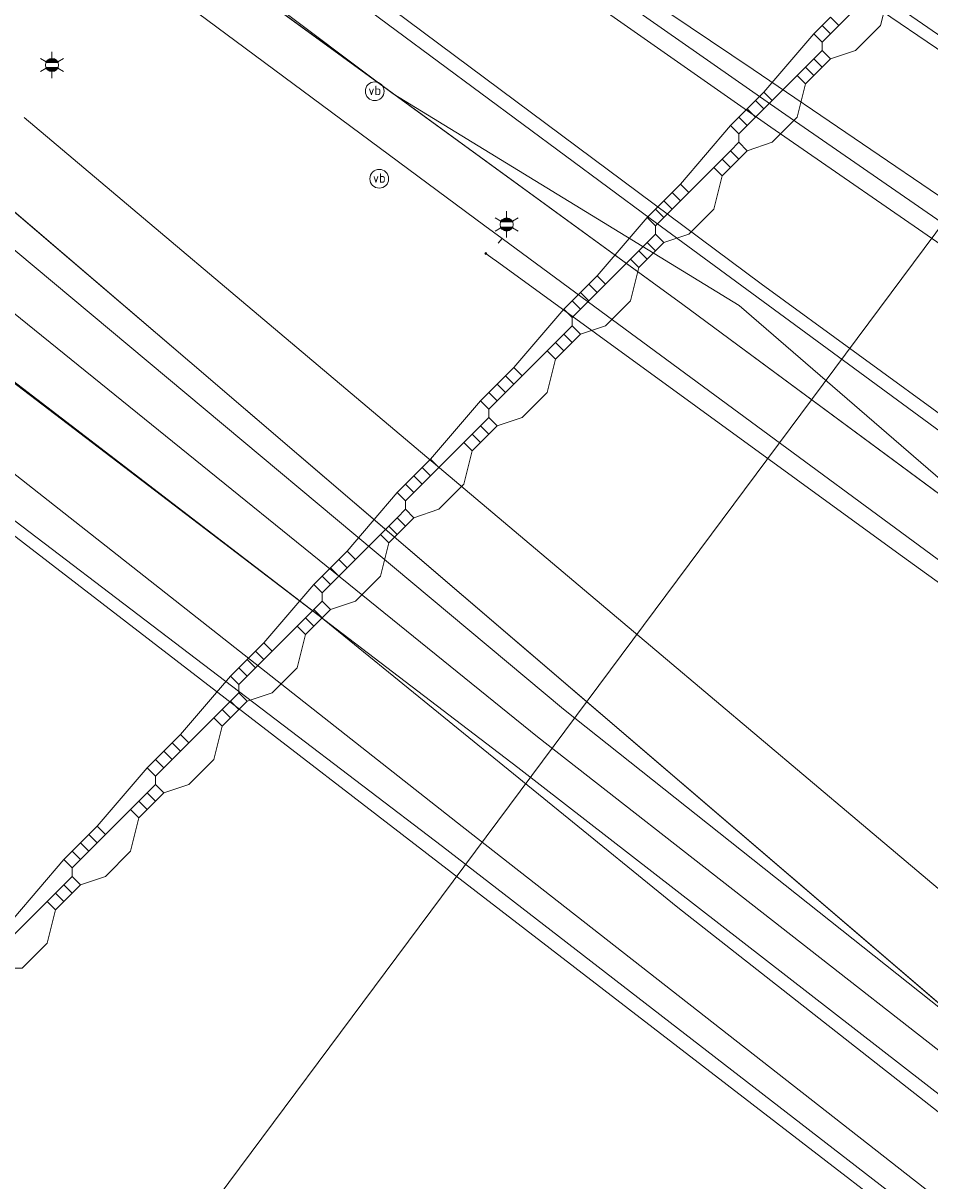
# Model space of a CAD drawing. Header units: metres. Extents: x 163628 to 167855, y 402678 to 405435.
# Tile 36 of 256: x 163945 to 163966, y 403100 to 403128. Entities that reach past the tile are written whole.
import ezdxf
from ezdxf.enums import TextEntityAlignment as Align

# ---------------------------------------------------------------- set-up
doc = ezdxf.new("R2010")
doc.units = ezdxf.units.M
doc.layers.get('0').update_dxf_attribs({"lineweight": 25})
for name, color, linetype, lineweight in [('X-CA190022.004-UO-BGT_Ondergrond$0$GE_117_WGIGeleideconstructie_Grens_GEM', 253, 'X-CA190022.004-UO-BGT_Ondergrond$0$Vangrail', 9), ('X-CA190022.004-UO-BGT_Ondergrond$0$GE_214_Wegmarkering_Lijn_GEM', 253, 'Continuous', 9), ('X-CA190022.004-UO-BGT_Ondergrond$0$GE_244_Taludlijn_Lijn_GEM', 253, 'Continuous', 9), ('X-CA190022.004-UO-BGT_Ondergrond$0$GE_311_WGDRijbaanRegionaleweg_Vlak_GEM', 253, 'Continuous', 9), ('X-CA190022.004-UO-BGT_Ondergrond$0$GE_367_OWGBerm_groenvoorziening_grasenk_GEM', 253, 'Continuous', 9), ('X-CA190022.004-UO-BGT_Ondergrond$0$GE_461_BTDGraslandoverig_Vlak_GEM', 253, 'Continuous', 9), ('X-CA190022.004-UO-BGT_Ondergrond$0$GE_502_WTDWaterloop_Vlak_GEM', 253, 'Continuous', 9), ('X-CA190022.004-UO-BGT_Ondergrond$0$GE_661_SHDMuurGroterDan30cm_Vlak_GEM', 253, 'Continuous', 9), ('X-CA190022.004-UO-BGT_Ondergrond$0$GE_814_BRDVerkeersbord_Punt_GEM', 253, 'Continuous', 9), ('X-CA190022.004-UO-BGT_Ondergrond$0$GE_861_PALLichtmast_Punt_GEM', 253, 'Continuous', 9), ('X-CA190022.004-UO-KAD_Percelen$0$B-WE-KG-GRENS_PERCEEL-GV', 150, 'Continuous', 9)]:
    doc.layers.add(name, color=color, linetype=linetype, lineweight=lineweight)
for name, color, linetype, lineweight, transparency in [('X-CA190022.004-UO-KLIC$0$B-OI-KL-DATA_ZIGGO BV_0000546674_VECT_19O042615-G', 42, 'X-CA190022.004-UO-KLIC$0$1-200 ZIGGO', 0, 0.25), ('X-CA190022.004-UO-KLIC$0$B-WE-KL-ET_LS-G', 42, 'X-CA190022.004-UO-KLIC$0$1-200 LAAGSPANNING', 0, 0.25), ('X-CA190022.004-UO-KLIC$0$B-WE-KL-ET_LS_HULPSTUK-S', 42, 'X-CA190022.004-UO-KLIC$0$1-200 LAAGSPANNING', 0, 0.25), ('X-CA190022.004-UO-KLIC$0$B-WE-KL-ET_LS_KABELBED-G', 42, 'X-CA190022.004-UO-KLIC$0$1-200 LAAGSPANNING', 0, 0.25)]:
    doc.layers.add(name, color=color, linetype=linetype, lineweight=lineweight, transparency=transparency)
doc.styles.add('X-CA190022.004-UO-BGT_Ondergrond$0$NLCS-ISO', font='NLCS-ISO.ttf')
doc.styles.add('X-CA190022.004-UO-KLIC$0$NLCS-ISO', font='NLCS-ISO.ttf')
doc.linetypes.add('X-CA190022.004-UO-BGT_Ondergrond$0$Vangrail', pattern='A,10,-1.5,[3,dgnlstyle-Veghel.shx,S=0.007937,R=90,X=0,Y=0.5],-1,[3,dgnlstyle-Veghel.shx,S=0.007937,R=270,X=0,Y=-0.5],-1.5', length=14)
doc.linetypes.add('X-CA190022.004-UO-KLIC$0$1-200 LAAGSPANNING', pattern='A,1.5,-0.6,["LS",X-CA190022.004-UO-KLIC$0$NLCS-ISO,S=0.24,R=0,X=-0.45,Y=-0.12],-0.05', length=2.15)
doc.linetypes.add('X-CA190022.004-UO-KLIC$0$1-200 ZIGGO', pattern='A,1.5,-0.6,["ZIGGO",X-CA190022.004-UO-KLIC$0$NLCS-ISO,S=0.24,R=0,X=-0.5,Y=-0.12],-0.5', length=2.6)

# ---------------------------------------------------------------- blocks, each defined once
blk = doc.blocks.new('X-CA190022.004-UO-BGT_Ondergrond$0$N-SIE-WEG_LICHTMAST-SO')
h = blk.add_hatch(color=256)
h.paths.add_polyline_path([(1.16, 0.5, 0.658505), (-1.16, 0.5)])
h.paths.add_polyline_path([(-1.16, -0.5, 0.658505), (1.16, -0.5)])
at = {"flags": 128}
for points in [[(0, 1.27), (0, 2.53)], [(-2.19, 1.27), (-1.1, 0.63)], [(-1.16, 0.5), (1.16, 0.5)], [(1.1, 0.63), (2.19, 1.27)], [(-2.19, -1.27), (-1.1, -0.63)], [(-1.16, -0.5), (1.16, -0.5)], [(0, -1.27), (0, -2.53)], [(2.19, -1.27), (1.1, -0.63)]]:
    blk.add_lwpolyline(points, dxfattribs=at)
at = {"ltscale": 0.5}
blk.add_circle((0, 0), 1.27, dxfattribs=at)
at = {"style": 'X-CA190022.004-UO-BGT_Ondergrond$0$NLCS-ISO'}
blk.add_attdef('TYPE', text='', height=1.8, dxfattribs=at).set_placement((0, 2.53), align=Align.BOTTOM_CENTER)
blk = doc.blocks.new('X-CA190022.004-UO-BGT_Ondergrond$0$IMGEOLichtmastpaal')
at = {"xscale": 5, "yscale": 5, "zscale": 5}
blk.add_blockref('X-CA190022.004-UO-BGT_Ondergrond$0$N-SIE-WEG_LICHTMAST-SO', (0, 6.4), dxfattribs=at)
blk = doc.blocks.new('X-CA190022.004-UO-BGT_Ondergrond$0$SIE-WEG_PAAL_VERKEERSBORD-SO')
at = {"linetype": 'ByBlock', "lineweight": 18}
blk.add_circle((0, 0), 1.5, dxfattribs=at)
at = {"linetype": 'ByBlock', "lineweight": 18, "style": 'X-CA190022.004-UO-BGT_Ondergrond$0$NLCS-ISO'}
blk.add_text('vb', height=1.5, dxfattribs=at).set_placement((0, 0.13), align=Align.MIDDLE_CENTER)
blk = doc.blocks.new('X-CA190022.004-UO-BGT_Ondergrond$0$IMGEOVerkeersbord')
at = {"xscale": 5, "yscale": 5, "zscale": 5}
blk.add_blockref('X-CA190022.004-UO-BGT_Ondergrond$0$SIE-WEG_PAAL_VERKEERSBORD-SO', (0, 0), dxfattribs=at)
blk = doc.blocks.new('X-CA190022.004-UO-KLIC$0$SKL-WTB_HULP_MOF-SO')
at = {"linetype": 'ByBlock', "lineweight": 18}
h = blk.add_hatch(color=0, dxfattribs=at)
h.dxf.hatch_style = 1
h.paths.add_polyline_path([(-0.5625, 0, 1), (0.5625, 0, 1)])
at = {"color": 0, "linetype": 'ByBlock', "lineweight": 18}
blk.add_circle((0, 0), 0.5625, dxfattribs=at)
at = {"color": 0, "linetype": 'ByBlock', "lineweight": 18, "style": 'X-CA190022.004-UO-KLIC$0$NLCS-ISO', "flags": 1}
for tag, p in [('TYPE', (1.5, 0)), ('OMSCHRIJVING', (1.5, -3)), ('LABEL', (1.5, -1.5))]:
    blk.add_attdef(tag, p, '', height=1, dxfattribs=at)

msp = doc.modelspace()

# ---------------------------------------------------------------- linework, layer by layer
at = {"layer": 'X-CA190022.004-UO-BGT_Ondergrond$0$GE_117_WGIGeleideconstructie_Grens_GEM'}
for p, q in [((163960.551, 403121.41), (163949.159, 403129.71)), ((163974.748, 403110.932), (163960.551, 403121.41))]:
    msp.add_line(p, q, dxfattribs=at)
at = {"layer": 'X-CA190022.004-UO-BGT_Ondergrond$0$GE_214_Wegmarkering_Lijn_GEM'}
for p, q in [((163969.39, 403125.678), (163961.799, 403130.863)), ((163957.05, 403130.556), (163962.241, 403127.045)), ((163962.435, 403121.908), (163952.692, 403129.159)), ((163962.663, 403125.664), (163958.666, 403128.462)), ((163962.241, 403127.045), (163972.68, 403119.958)), ((163971.101, 403119.837), (163962.663, 403125.664)), ((163972.234, 403114.771), (163962.435, 403121.908))]:
    msp.add_line(p, q, dxfattribs=at)
at = {"layer": 'X-CA190022.004-UO-BGT_Ondergrond$0$GE_244_Taludlijn_Lijn_GEM'}
for p, q in [((163944.75, 403125.898), (163982.184, 403094.34)), ((163951.824, 403113.958), (163943.797, 403120.102)), ((163960.433, 403106.952), (163951.824, 403113.958)), ((163968.951, 403100.272), (163960.433, 403106.952))]:
    msp.add_line(p, q, dxfattribs=at)
at = {"layer": 'X-CA190022.004-UO-BGT_Ondergrond$0$GE_311_WGDRijbaanRegionaleweg_Vlak_GEM', "flags": 128}
for points in [[(163999.653, 403100.092), (163994.921, 403103.512), (163986.224, 403109.663), (163971.101, 403119.837), (163971.357, 403120.207), (163962.92, 403126.033), (163958.927, 403128.828), (163956.841, 403130.246), (163953.041, 403132.991), (163952.809, 403133.164), (163953.049, 403133.486), (163954.78, 403135.8), (163955.065, 403136.181)], [(163955.065, 403136.181), (163963.278, 403130.238), (163973.934, 403122.89), (163974.409, 403122.57), (163993.429, 403109.739), (164000.422, 403104.701), (164006.115, 403100.56), (164010.782, 403097.134)], [(163995.891, 403096.032), (163979.592, 403108.808), (163971.758, 403114.67), (163959.772, 403123.476), (163950.626, 403130.246), (163950.851, 403130.547), (163952.594, 403132.878), (163952.809, 403133.164), (163953.041, 403132.991), (163956.841, 403130.246), (163958.927, 403128.828), (163962.92, 403126.033), (163971.357, 403120.207), (163971.101, 403119.837), (163971.911, 403118.992), (163985.663, 403108.847)]]:
    msp.add_lwpolyline(points, dxfattribs=at)
at = {"layer": 'X-CA190022.004-UO-BGT_Ondergrond$0$GE_367_OWGBerm_groenvoorziening_grasenk_GEM', "flags": 128}
for points in [[(164010.782, 403097.134), (164006.115, 403100.56), (164000.422, 403104.701), (163993.429, 403109.739), (163974.409, 403122.57), (163973.934, 403122.89), (163963.278, 403130.238), (163955.065, 403136.181), (163954.791, 403136.379), (163946.13, 403142.901), (163934.857, 403151.796)], [(163948.49, 403130.221), (163949.351, 403131.211), (163950.406, 403130.409), (163950.626, 403130.246), (163959.772, 403123.476), (163971.758, 403114.67), (163979.592, 403108.808), (163995.891, 403096.032), (164013.529, 403081.379), (164017.355, 403078.103), (164017.262, 403077.977), (164017.337, 403077.882), (164019.021, 403076.486), (164022.704, 403073.552), (164058.231, 403042.158), (164070.693, 403030.945), (164092.034, 403011.678), (164099.549, 403004.896), (164099.59, 403004.859), (164106.209, 402998.94)], [(164127.839, 402978.482), (164101.235, 403001.64), (164079.26, 403021.488), (164058.262, 403040.438), (164036.514, 403059.82), (164021.837, 403072.213), (164017.807, 403075.616), (164016.653, 403076.591), (164013.889, 403078.924), (164012.875, 403079.78), (164007.713, 403084.139), (163990.477, 403098.694), (163974.748, 403110.932), (163960.551, 403121.41), (163949.159, 403129.71), (163948.49, 403130.221)]]:
    msp.add_lwpolyline(points, dxfattribs=at)
at = {"layer": 'X-CA190022.004-UO-BGT_Ondergrond$0$GE_461_BTDGraslandoverig_Vlak_GEM', "flags": 128}
for points in [[(163934.527, 403140.883), (163948.49, 403130.221), (163949.159, 403129.71), (163960.551, 403121.41), (163974.748, 403110.932), (163990.477, 403098.694), (164007.713, 403084.139), (164005.373, 403072.551), (163988.737, 403085.446), (163972.816, 403097.727), (163956.594, 403110.308), (163942.936, 403120.728)], [(163928.614, 403135.623), (163944.546, 403122.688), (163957.69, 403111.711), (163973.959, 403098.803), (163989.618, 403086.721), (163992.448, 403084.452), (163994.22, 403082.458), (163989.144, 403086.011), (163973.214, 403098.434), (163957.07, 403111.044), (163943.773, 403121.787), (163927.727, 403134.642), (163928.614, 403135.623)], [(164004.353, 403070.984), (163987.708, 403084.053), (163971.577, 403096.136), (163955.258, 403108.891), (163941.891, 403119.407), (163925.952, 403132.681), (163927.096, 403133.946), (163942.936, 403120.728), (163956.594, 403110.308), (163972.816, 403097.727), (163988.737, 403085.446), (164005.373, 403072.551), (164004.353, 403070.984)], [(164003.925, 403070.335), (163987.111, 403083.332), (163971.277, 403095.677), (163954.786, 403108.416), (163941.398, 403118.598), (163925.181, 403131.829), (163925.952, 403132.681), (163941.891, 403119.407), (163955.258, 403108.891), (163971.577, 403096.136), (163987.708, 403084.053), (164004.353, 403070.984), (164003.925, 403070.335)], [(163943.773, 403121.787), (163957.07, 403111.044), (163973.214, 403098.434), (163989.144, 403086.011), (163994.22, 403082.458), (163992.448, 403084.452), (163989.618, 403086.721), (163973.959, 403098.803), (163957.69, 403111.711), (163944.546, 403122.688)]]:
    msp.add_lwpolyline(points, dxfattribs=at)
at = {"layer": 'X-CA190022.004-UO-BGT_Ondergrond$0$GE_502_WTDWaterloop_Vlak_GEM', "flags": 128}
msp.add_lwpolyline([(163900.25, 403104.274), (163924.961, 403131.586), (163942.357, 403117.523), (163986.895, 403083.244), (164012.34, 403063.661), (163966.711, 403047.614), (163961.985, 403052.072), (163965.302, 403048.944), (163953.856, 403060.707), (163938.258, 403073.676), (163923.142, 403086.638), (163904.873, 403100.91), (163900.25, 403104.274)], dxfattribs=at)
at = {"layer": 'X-CA190022.004-UO-BGT_Ondergrond$0$GE_661_SHDMuurGroterDan30cm_Vlak_GEM', "flags": 128}
msp.add_lwpolyline([(164012.34, 403063.661), (163986.895, 403083.244), (163942.357, 403117.523), (163924.961, 403131.586), (163925.181, 403131.829), (163941.398, 403118.598), (163954.786, 403108.416), (163971.277, 403095.677), (163987.111, 403083.332), (164003.925, 403070.335), (164012.34, 403063.661)], dxfattribs=at)
at = {"layer": 'X-CA190022.004-UO-KAD_Percelen$0$B-WE-KG-GRENS_PERCEEL-GV', "flags": 128}
for points in [[(163986.805, 403056.602), (163988.881, 403059.062), (164005.008, 403078.166), (163983.216, 403090.521), (163948.726, 403120.039), (163918.572, 403145.78), (163896.276, 403164.94), (163884.246, 403175.487), (163864.145, 403195.719), (163856.763, 403203.077), (163846.648, 403211.559), (163832.005, 403224.052), (163804.154, 403247.719), (163777.26, 403270.884), (163751.827, 403292.379), (163718.294, 403320.865), (163693, 403339.322), (163678.617, 403351.124), (163657.149, 403369.562), (163628.476, 403394.003)], [(163804.154, 403247.719), (163832.005, 403224.052), (163846.648, 403211.559), (163856.763, 403203.077), (163864.145, 403195.719), (163884.246, 403175.487), (163896.276, 403164.94), (163918.572, 403145.78), (163948.726, 403120.039), (163983.216, 403090.521), (164005.008, 403078.166), (164007.974, 403081.606), (163961.91, 403121.39), (163953.603, 403126.462), (163938.264, 403137.97), (163916.342, 403155.991), (163884.498, 403183.483), (163808.515, 403248.408)], [(163938.264, 403137.97), (163953.603, 403126.462), (163961.91, 403121.39), (164007.974, 403081.606), (164017.162, 403092.265), (164019.797, 403095.322), (164005.39, 403108.04), (164003.042, 403110.051), (164000.645, 403112.005), (163998.202, 403113.9), (163995.713, 403115.734), (163993.18, 403117.508), (163990.605, 403119.219), (163987.989, 403120.867), (163985.333, 403122.451), (163982.64, 403123.97), (163970.089, 403130.861), (163970.126, 403130.903), (163958.273, 403137.927), (163948.27, 403144.864), (163940.35, 403151.579)]]:
    msp.add_lwpolyline(points, dxfattribs=at)
at = {"layer": 'X-CA190022.004-UO-KLIC$0$B-OI-KL-DATA_ZIGGO BV_0000546674_VECT_19O042615-G'}
for p, q in [((163965.7, 403129.5), (163964.3, 403128.1)), ((163959.7, 403122.9), (163958.3, 403121.5)), ((163957.7, 403120.7), (163956.3, 403119.3)), ((163955.7, 403118.5), (163954.3, 403117.1)), ((163949.7, 403111.9), (163948.3, 403110.5)), ((163947.7, 403109.7), (163946.3, 403108.3)), ((163945.7, 403107.5), (163944.3, 403106.1))]:
    msp.add_line(p, q, dxfattribs=at)
at = {"layer": 'X-CA190022.004-UO-KLIC$0$B-OI-KL-DATA_ZIGGO BV_0000546674_VECT_19O042615-G', "flags": 128}
for points in [[(163935.9, 403081.9), (163973.9, 403132.9), (163976.3, 403136.5), (163976.3, 403136.7)], [(163965.5, 403128.9), (163965.3, 403128.1), (163964.7, 403127.5), (163964.1, 403127.3)], [(163964.1, 403128.3), (163963.9, 403128.1)], [(163964.1, 403128.3), (163964.3, 403128.1)], [(163963.7, 403127.9), (163962.5, 403126.5)], [(163963.9, 403128.1), (163963.7, 403127.9)], [(163963.7, 403127.9), (163963.9, 403127.7)], [(163963.9, 403128.1), (163964.1, 403127.9)], [(163964.1, 403127.9), (163963.9, 403127.7)], [(163964.3, 403128.1), (163964.1, 403127.9)], [(163963.9, 403127.7), (163963.9, 403127.5)], [(163963.7, 403127.3), (163963.5, 403127.1)], [(163963.9, 403127.5), (163963.7, 403127.3)], [(163963.7, 403127.3), (163963.9, 403127.1)], [(163963.9, 403127.5), (163964.1, 403127.3)], [(163964.1, 403127.3), (163963.9, 403127.1)], [(163963.5, 403127.1), (163963.3, 403126.9)], [(163963.5, 403127.1), (163963.7, 403126.9)], [(163963.9, 403127.1), (163963.7, 403126.9)], [(163963.3, 403126.9), (163962.7, 403126.3)], [(163963.3, 403126.9), (163963.5, 403126.7)], [(163963.7, 403126.9), (163963.5, 403126.7)], [(163963.5, 403126.7), (163963.3, 403125.9), (163962.7, 403125.3), (163962.1, 403125.1)], [(163962.5, 403126.5), (163962.3, 403126.3)], [(163962.5, 403126.5), (163962.7, 403126.3)], [(163962.3, 403126.3), (163962.1, 403126.1)], [(163962.3, 403126.3), (163962.5, 403126.1)], [(163962.7, 403126.3), (163962.5, 403126.1)], [(163962.1, 403126.1), (163961.9, 403125.9)], [(163962.1, 403126.1), (163962.3, 403125.9)], [(163962.5, 403126.1), (163962.3, 403125.9)], [(163961.7, 403125.7), (163960.5, 403124.3)], [(163961.9, 403125.9), (163961.7, 403125.7)], [(163961.7, 403125.7), (163961.9, 403125.5)], [(163961.9, 403125.9), (163962.1, 403125.7)], [(163962.1, 403125.7), (163961.9, 403125.5)], [(163962.3, 403125.9), (163962.1, 403125.7)], [(163961.9, 403125.5), (163961.9, 403125.3)], [(163961.7, 403125.1), (163961.5, 403124.9)], [(163961.9, 403125.3), (163961.7, 403125.1)], [(163961.7, 403125.1), (163961.9, 403124.9)], [(163961.9, 403125.3), (163962.1, 403125.1)], [(163962.1, 403125.1), (163961.9, 403124.9)], [(163961.5, 403124.9), (163961.3, 403124.7)], [(163961.5, 403124.9), (163961.7, 403124.7)], [(163961.9, 403124.9), (163961.7, 403124.7)], [(163961.3, 403124.7), (163960.7, 403124.1)], [(163961.3, 403124.7), (163961.5, 403124.5)], [(163961.7, 403124.7), (163961.5, 403124.5)], [(163961.5, 403124.5), (163961.3, 403123.7), (163960.7, 403123.1), (163960.1, 403122.9)], [(163960.5, 403124.3), (163960.3, 403124.1)], [(163960.5, 403124.3), (163960.7, 403124.1)], [(163960.3, 403124.1), (163960.1, 403123.9)], [(163960.3, 403124.1), (163960.5, 403123.9)], [(163960.7, 403124.1), (163960.5, 403123.9)], [(163959.9, 403123.7), (163959.7, 403123.5)], [(163960.1, 403123.9), (163959.9, 403123.7)], [(163959.9, 403123.7), (163960.1, 403123.5)], [(163960.1, 403123.9), (163960.3, 403123.7)], [(163960.3, 403123.7), (163960.1, 403123.5)], [(163960.5, 403123.9), (163960.3, 403123.7)], [(163959.7, 403123.5), (163958.5, 403122.1)], [(163959.7, 403123.5), (163959.9, 403123.3)], [(163960.1, 403123.5), (163959.9, 403123.3)], [(163959.9, 403123.3), (163959.9, 403123.1)], [(163959.9, 403123.1), (163959.7, 403122.9)], [(163959.7, 403122.9), (163959.9, 403122.7)], [(163959.9, 403123.1), (163960.1, 403122.9)], [(163960.1, 403122.9), (163959.9, 403122.7)], [(163959.5, 403122.7), (163959.7, 403122.5)], [(163959.9, 403122.7), (163959.7, 403122.5)], [(163959.5, 403122.3), (163959.3, 403121.5), (163958.7, 403120.9), (163958.1, 403120.7)], [(163959.3, 403122.5), (163959.5, 403122.3)], [(163959.7, 403122.5), (163959.5, 403122.3)], [(163958.5, 403122.1), (163958.3, 403121.9)], [(163958.5, 403122.1), (163958.7, 403121.9)], [(163958.3, 403121.9), (163958.1, 403121.7)], [(163958.3, 403121.9), (163958.5, 403121.7)], [(163957.9, 403121.5), (163957.7, 403121.3)], [(163958.1, 403121.7), (163957.9, 403121.5)], [(163957.9, 403121.5), (163958.1, 403121.3)], [(163958.1, 403121.7), (163958.3, 403121.5)], [(163958.3, 403121.5), (163958.1, 403121.3)], [(163957.7, 403121.3), (163956.5, 403119.9)], [(163957.7, 403121.3), (163957.9, 403121.1)], [(163958.1, 403121.3), (163957.9, 403121.1)], [(163957.9, 403121.1), (163957.9, 403120.9)], [(163957.9, 403120.9), (163957.7, 403120.7)], [(163957.7, 403120.7), (163957.9, 403120.5)], [(163957.9, 403120.9), (163958.1, 403120.7)], [(163958.1, 403120.7), (163957.9, 403120.5)], [(163957.5, 403120.5), (163957.7, 403120.3)], [(163957.9, 403120.5), (163957.7, 403120.3)], [(163957.5, 403120.1), (163957.3, 403119.3), (163956.7, 403118.7), (163956.1, 403118.5)], [(163957.3, 403120.3), (163957.5, 403120.1)], [(163957.7, 403120.3), (163957.5, 403120.1)], [(163956.5, 403119.9), (163956.3, 403119.7)], [(163956.5, 403119.9), (163956.7, 403119.7)], [(163956.3, 403119.7), (163956.1, 403119.5)], [(163956.3, 403119.7), (163956.5, 403119.5)], [(163955.9, 403119.3), (163955.7, 403119.1)], [(163956.1, 403119.5), (163955.9, 403119.3)], [(163955.9, 403119.3), (163956.1, 403119.1)], [(163956.1, 403119.5), (163956.3, 403119.3)], [(163956.3, 403119.3), (163956.1, 403119.1)], [(163955.7, 403119.1), (163954.5, 403117.7)], [(163955.7, 403119.1), (163955.9, 403118.9)], [(163956.1, 403119.1), (163955.9, 403118.9)], [(163955.9, 403118.7), (163955.7, 403118.5)], [(163955.9, 403118.9), (163955.9, 403118.7)], [(163955.9, 403118.7), (163956.1, 403118.5)], [(163955.7, 403118.5), (163955.9, 403118.3)], [(163956.1, 403118.5), (163955.9, 403118.3)], [(163955.5, 403118.3), (163955.7, 403118.1)], [(163955.9, 403118.3), (163955.7, 403118.1)], [(163955.5, 403117.9), (163955.3, 403117.1), (163954.7, 403116.5), (163954.1, 403116.3)], [(163955.3, 403118.1), (163955.5, 403117.9)], [(163955.7, 403118.1), (163955.5, 403117.9)], [(163954.5, 403117.7), (163954.3, 403117.5)], [(163954.5, 403117.7), (163954.7, 403117.5)], [(163954.3, 403117.5), (163954.1, 403117.3)], [(163954.3, 403117.5), (163954.5, 403117.3)], [(163953.9, 403117.1), (163953.7, 403116.9)], [(163954.1, 403117.3), (163953.9, 403117.1)], [(163953.9, 403117.1), (163954.1, 403116.9)], [(163954.1, 403117.3), (163954.3, 403117.1)], [(163954.3, 403117.1), (163954.1, 403116.9)], [(163953.7, 403116.9), (163952.5, 403115.5)], [(163953.7, 403116.9), (163953.9, 403116.7)], [(163954.1, 403116.9), (163953.9, 403116.7)], [(163953.9, 403116.5), (163953.7, 403116.3)], [(163953.9, 403116.7), (163953.9, 403116.5)], [(163953.9, 403116.5), (163954.1, 403116.3)], [(163953.7, 403116.3), (163953.5, 403116.1)], [(163953.7, 403116.3), (163953.9, 403116.1)], [(163954.1, 403116.3), (163953.9, 403116.1)], [(163953.5, 403116.1), (163953.3, 403115.9)], [(163953.5, 403116.1), (163953.7, 403115.9)], [(163953.9, 403116.1), (163953.7, 403115.9)], [(163953.5, 403115.7), (163953.3, 403114.9), (163952.7, 403114.3), (163952.1, 403114.1)], [(163953.3, 403115.9), (163952.7, 403115.3)], [(163953.3, 403115.9), (163953.5, 403115.7)], [(163953.7, 403115.9), (163953.5, 403115.7)], [(163952.5, 403115.5), (163952.3, 403115.3)], [(163952.5, 403115.5), (163952.7, 403115.3)], [(163952.1, 403115.1), (163951.9, 403114.9)], [(163952.3, 403115.3), (163952.1, 403115.1)], [(163952.1, 403115.1), (163952.3, 403114.9)], [(163952.3, 403115.3), (163952.5, 403115.1)], [(163952.5, 403115.1), (163952.3, 403114.9)], [(163952.7, 403115.3), (163952.5, 403115.1)], [(163951.9, 403114.9), (163951.7, 403114.7)], [(163951.9, 403114.9), (163952.1, 403114.7)], [(163952.3, 403114.9), (163952.1, 403114.7)], [(163951.7, 403114.7), (163950.5, 403113.3)], [(163951.7, 403114.7), (163951.9, 403114.5)], [(163952.1, 403114.7), (163951.9, 403114.5)], [(163951.9, 403114.3), (163951.7, 403114.1)], [(163951.9, 403114.5), (163951.9, 403114.3)], [(163951.9, 403114.3), (163952.1, 403114.1)], [(163951.7, 403114.1), (163951.5, 403113.9)], [(163951.7, 403114.1), (163951.9, 403113.9)], [(163952.1, 403114.1), (163951.9, 403113.9)], [(163951.3, 403113.7), (163950.7, 403113.1)], [(163951.5, 403113.9), (163951.3, 403113.7)], [(163951.3, 403113.7), (163951.5, 403113.5)], [(163951.5, 403113.9), (163951.7, 403113.7)], [(163951.7, 403113.7), (163951.5, 403113.5)], [(163951.9, 403113.9), (163951.7, 403113.7)], [(163951.5, 403113.5), (163951.3, 403112.7), (163950.7, 403112.1), (163950.1, 403111.9)], [(163950.5, 403113.3), (163950.3, 403113.1)], [(163950.5, 403113.3), (163950.7, 403113.1)], [(163950.1, 403112.9), (163949.9, 403112.7)], [(163950.3, 403113.1), (163950.1, 403112.9)], [(163950.1, 403112.9), (163950.3, 403112.7)], [(163950.3, 403113.1), (163950.5, 403112.9)], [(163950.5, 403112.9), (163950.3, 403112.7)], [(163950.7, 403113.1), (163950.5, 403112.9)], [(163949.9, 403112.7), (163949.7, 403112.5)], [(163949.9, 403112.7), (163950.1, 403112.5)], [(163950.3, 403112.7), (163950.1, 403112.5)], [(163949.7, 403112.5), (163948.5, 403111.1)], [(163949.7, 403112.5), (163949.9, 403112.3)], [(163950.1, 403112.5), (163949.9, 403112.3)], [(163949.9, 403112.1), (163949.7, 403111.9)], [(163949.9, 403112.3), (163949.9, 403112.1)], [(163949.9, 403112.1), (163950.1, 403111.9)], [(163949.7, 403111.9), (163949.9, 403111.7)], [(163950.1, 403111.9), (163949.9, 403111.7)], [(163949.3, 403111.5), (163949.5, 403111.3)], [(163949.5, 403111.7), (163949.7, 403111.5)], [(163949.7, 403111.5), (163949.5, 403111.3)], [(163949.9, 403111.7), (163949.7, 403111.5)], [(163949.5, 403111.3), (163949.3, 403110.5), (163948.7, 403109.9), (163948.1, 403109.7)], [(163948.5, 403111.1), (163948.3, 403110.9)], [(163948.5, 403111.1), (163948.7, 403110.9)], [(163948.1, 403110.7), (163947.9, 403110.5)], [(163948.3, 403110.9), (163948.1, 403110.7)], [(163948.1, 403110.7), (163948.3, 403110.5)], [(163948.3, 403110.9), (163948.5, 403110.7)], [(163947.9, 403110.5), (163947.7, 403110.3)], [(163947.9, 403110.5), (163948.1, 403110.3)], [(163948.3, 403110.5), (163948.1, 403110.3)], [(163947.7, 403110.3), (163946.5, 403108.9)], [(163947.7, 403110.3), (163947.9, 403110.1)], [(163948.1, 403110.3), (163947.9, 403110.1)], [(163947.9, 403110.1), (163947.9, 403109.9)], [(163947.9, 403109.9), (163947.7, 403109.7)], [(163947.9, 403109.9), (163948.1, 403109.7)], [(163947.7, 403109.7), (163947.9, 403109.5)], [(163948.1, 403109.7), (163947.9, 403109.5)], [(163947.3, 403109.3), (163947.5, 403109.1)], [(163947.5, 403109.5), (163947.7, 403109.3)], [(163947.7, 403109.3), (163947.5, 403109.1)], [(163947.9, 403109.5), (163947.7, 403109.3)], [(163947.5, 403109.1), (163947.3, 403108.3), (163946.7, 403107.7), (163946.1, 403107.5)], [(163946.3, 403108.7), (163946.1, 403108.5)], [(163946.5, 403108.9), (163946.3, 403108.7)], [(163946.3, 403108.7), (163946.5, 403108.5)], [(163946.5, 403108.9), (163946.7, 403108.7)], [(163946.1, 403108.5), (163945.9, 403108.3)], [(163946.1, 403108.5), (163946.3, 403108.3)], [(163945.9, 403108.3), (163945.7, 403108.1)], [(163945.9, 403108.3), (163946.1, 403108.1)], [(163946.3, 403108.3), (163946.1, 403108.1)], [(163945.7, 403108.1), (163944.5, 403106.7)], [(163945.7, 403108.1), (163945.9, 403107.9)], [(163946.1, 403108.1), (163945.9, 403107.9)], [(163945.9, 403107.9), (163945.9, 403107.7)], [(163945.9, 403107.7), (163945.7, 403107.5)], [(163945.9, 403107.7), (163946.1, 403107.5)], [(163945.7, 403107.5), (163945.9, 403107.3)], [(163946.1, 403107.5), (163945.9, 403107.3)], [(163945.3, 403107.1), (163945.5, 403106.9)], [(163945.5, 403107.3), (163945.7, 403107.1)], [(163945.7, 403107.1), (163945.5, 403106.9)], [(163945.9, 403107.3), (163945.7, 403107.1)], [(163945.5, 403106.9), (163945.3, 403106.1), (163944.7, 403105.5), (163944.3, 403105.5)]]:
    msp.add_lwpolyline(points, dxfattribs=at)
at = {"layer": 'X-CA190022.004-UO-KLIC$0$B-WE-KL-ET_LS-G'}
for points in [[(163956.216, 403122.998), (163955.807, 403123.3), (163948.906, 403128.409), (163939.154, 403135.825), (163935.518, 403138.637)], [(163956.126, 403122.883), (163956.216, 403122.998)], [(163981.066, 403104.476), (163979.757, 403105.502), (163978.072, 403106.823), (163970.268, 403112.662), (163958.288, 403121.464), (163956.216, 403122.998)], [(163955.825, 403122.635), (163956.01, 403122.501), (163956.048, 403122.473)], [(163956.048, 403122.473), (163965.685, 403115.47), (163975.436, 403108.439), (163977.304, 403107.034), (163978.6, 403106.053), (163980.663, 403104.474)]]:
    msp.add_lwpolyline(points, dxfattribs=at)
at = {"layer": 'X-CA190022.004-UO-KLIC$0$B-WE-KL-ET_LS_KABELBED-G'}
for points in [[(163955.825, 403122.635), (163956.01, 403122.501), (163956.048, 403122.473)], [(163956.048, 403122.473), (163965.685, 403115.47), (163975.436, 403108.439), (163977.304, 403107.034), (163978.6, 403106.053), (163980.663, 403104.474)]]:
    msp.add_lwpolyline(points, dxfattribs=at)

# ---------------------------------------------------------------- block references
at = {"layer": 'X-CA190022.004-UO-BGT_Ondergrond$0$GE_814_BRDVerkeersbord_Punt_GEM', "xscale": 0.03, "yscale": 0.03, "zscale": 0.02}
for p in [(163953.162, 403126.525), (163953.27, 403124.426)]:
    msp.add_blockref('X-CA190022.004-UO-BGT_Ondergrond$0$IMGEOVerkeersbord', p, dxfattribs=at)
at = {"layer": 'X-CA190022.004-UO-BGT_Ondergrond$0$GE_861_PALLichtmast_Punt_GEM', "xscale": 0.025, "yscale": 0.025, "zscale": 0.025}
for p in [(163945.417, 403126.994), (163956.327, 403123.171)]:
    msp.add_blockref('X-CA190022.004-UO-BGT_Ondergrond$0$IMGEOLichtmastpaal', p, dxfattribs=at)
at = {"layer": 'X-CA190022.004-UO-KLIC$0$B-WE-KL-ET_LS_HULPSTUK-S', "xscale": 0.04, "yscale": 0.04, "zscale": 0.2}
msp.add_blockref('X-CA190022.004-UO-KLIC$0$SKL-WTB_HULP_MOF-SO', (163955.825, 403122.635), dxfattribs=at)

doc.saveas('drawing.dxf')
